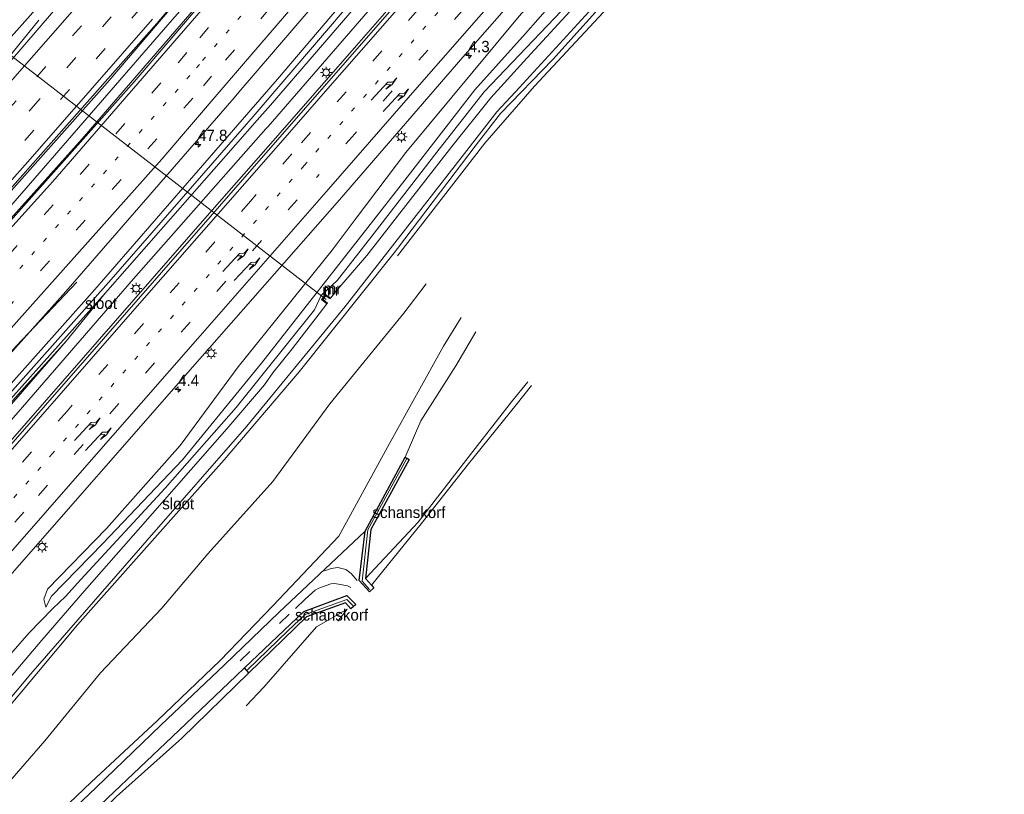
# Model space of a CAD drawing. Header units: millimetres. Extents: x 82463 to 85160, y 450000 to 452470.
# Tile 84 of 98: x 84553 to 84771, y 451592 to 451764. Entities that reach past the tile are written whole.
import ezdxf
from ezdxf.enums import TextEntityAlignment as Align

# ---------------------------------------------------------------- set-up
doc = ezdxf.new("R2010")
doc.units = ezdxf.units.MM
doc.linetypes.add('13strp', pattern=[4, 1, -3])
doc.linetypes.add('39strp', pattern=[12, 3, -9])
doc.layers.add('-b5-', color=10, linetype='Continuous')
for name, color, linetype, lineweight in [('af-b5-muur', 8, 'muur', 18), ('af-bs-haag', 93, 'haag', 18), ('af-bs-muur', 8, 'muur', 18), ('af-bs-rasterhekwerk', 8, 'hekwerk', 18), ('as-bs-kilometr', 13, 'Continuous', 18), ('bp-b5-struiken', 93, 'Continuous', 18), ('gr-bs-geleiderail', 213, 'geleiderail', 18), ('gw-bs-insteekwatergang', 93, 'Continuous', 18), ('gw-bs-kruinlijn', 93, 'Continuous', 18), ('gw-bs-teenlijn', 93, 'Continuous', 18), ('mk-bs-13streep 0.45', 8, '13strp', 18), ('mk-bs-39streep 0.15', 8, '39strp', 18), ('mk-bs-pijlre750', 8, 'Continuous', 18), ('mk-bs-streep 0.15', 8, 'Continuous', 18), ('og-b5-water', 153, 'Continuous', 18), ('og-bs-maaiveld', 253, 'Continuous', 18), ('og-bs-terreinafscheiding', 253, 'Continuous', 18), ('wb-bs-korf', 43, 'Continuous', 18), ('wh-bs-duiker', 8, 'duiker', 18), ('wh-bs-waterlijn', 133, 'Continuous', 18), ('wm-bs-lichtmast', 8, 'Continuous', 18), ('wm-bs-lijnverlich', 8, 'lijnverlich', 18)]:
    doc.layers.add(name, color=color, linetype=linetype, lineweight=lineweight)
doc.styles.add('rtw_iso', font='iso-rtw.shx')
doc.linetypes.add('duiker', pattern='A,0,-2,[15,RTW.shx,S=1,R=0,X=0,Y=0],-2', length=4)
doc.linetypes.add('geleiderail', pattern='A,2,-1,[175,RTW.shx,S=0.5,R=0,X=0,Y=0],-1', length=4)
doc.linetypes.add('haag', pattern='A,7,-1.5,[1,RTW.shx,S=0.75,R=45,X=0,Y=0],-1.5', length=10)
doc.linetypes.add('hekwerk', pattern='A,7,-1.5,[1,RTW.shx,S=0.75,R=0,X=0,Y=0],-1.5', length=10)
doc.linetypes.add('lijnverlich', pattern='A,0,-5,[22,RTW.shx,S=1,R=0,X=-0.625,Y=0],2.5,-0.5,[3,RTW.shx,S=0.5,R=0,X=0,Y=0],-0.5,2.5,[22,RTW.shx,S=1,R=180,X=0.625,Y=0],-5', length=16)
doc.linetypes.add('muur', pattern='A,8,-1,[6,RTW.shx,S=0.75,R=90,X=0,Y=0],-1', length=10)

# ---------------------------------------------------------------- blocks, each defined once
blk = doc.blocks.new('dtbattr-r')
at = {"style": 'rtw_iso'}
blk.add_attdef('TAG', text='', height=2.5, dxfattribs=at).set_placement((0, 0), align=Align.MIDDLE_CENTER)
blk = doc.blocks.new('dtbattr-l')
at = {"style": 'rtw_iso'}
blk.add_attdef('TAG', (0, 0), '', height=2.5, dxfattribs=at)
blk = doc.blocks.new('pijlr')
for p, q in [((0, 0, 0.1), (5.45, 0, 0.1)), ((5.45, -0.75, 0.1), (4.7, 0, 0.1)), ((6.2, -0.75, 0.1), (5.45, 0, 0.1)), ((4, -0.75, 0.1), (5.45, -0.75, 0.1)), ((5.7, -1.05, 0.1), (4, -0.75, 0.1)), ((7.5, -0.75, 0.1), (5.7, -1.05, 0.1)), ((7.5, -0.75, 0.1), (6.2, -0.75, 0.1))]:
    blk.add_line(p, q)
blk = doc.blocks.new('lantaarnpaal')
for p, q in [((-0.75, 0), (-1.25, 0)), ((-0.88, 0.88), (-0.53, 0.53)), ((0, 0.75), (0, 1.25)), ((0.53, 0.53), (0.88, 0.88)), ((0.75, 0), (1.25, 0)), ((-0.53, -0.53), (-0.88, -0.88)), ((0, -0.75), (0, -1.25)), ((0.53, -0.53), (0.88, -0.88))]:
    blk.add_line(p, q)
blk.add_circle((0, 0), 0.75)
blk = doc.blocks.new('hecto')
for p, q in [((0, 0.625), (-0.625, 0)), ((0, -0.625), (0, 0.625)), ((-0.625, 0), (0.625, 0)), ((0.625, 0), (0, -0.625))]:
    blk.add_line(p, q)
blk = doc.blocks.new('dtbattr')
at = {"style": 'rtw_iso'}
blk.add_attdef('TAG', (0.59, 0.87), '', height=2.5, dxfattribs=at)

msp = doc.modelspace()

# ---------------------------------------------------------------- linework, layer by layer
at = {"layer": '-b5-'}
for points in [[(84631.337, 451637.784, 9.495), (84630.389, 451636.906, 5.711), (84628.092, 451639.419, 5.767), (84629.457, 451650.362, 5.534), (84638.283, 451666.694, 4.789), (84639.195, 451666.192, 4.905), (84633.126, 451655.096, 6.69), (84630.706, 451650.675, 7.231), (84629.487, 451639.832, 9.504), (84630.815, 451638.362, 8.254)], [(84625.377, 451636.09, 5.849), (84627.324, 451634.068, 5.785), (84626.282, 451633.104, 8.223), (84625.055, 451634.482, 8.115), (84616.469, 451631.382, 6.696), (84603.673, 451618.921, 5.554), (84602.694, 451620.028, 5.588), (84615.861, 451632.527, 5.753)]]:
    msp.add_polyline3d(points, close=True, dxfattribs=at)
at = {"layer": 'af-b5-muur'}
msp.add_polyline3d([(84620.666, 451702.738, -1.457), (84621.765, 451701.924, -2.071), (84621.647, 451701.764, -2.087), (84620.696, 451702.466, -2.087), (84620.027, 451701.69, -2.087), (84621.071, 451700.848, -2.087), (84620.945, 451700.692, -2.058), (84619.741, 451701.664, -1.448)], close=True, dxfattribs=at)
at = {"layer": 'af-bs-haag'}
msp.add_polyline3d([(84666.286, 451682.59, 8.155), (84662.843, 451678.279, 8.121), (84652.307, 451665.256, 8.256), (84641.844, 451651.969, 8.351), (84630.815, 451638.362, 8.254)], dxfattribs=at)
at = {"layer": 'af-bs-muur'}
msp.add_polyline3d([(84621.706, 451701.844, -2.071), (84620.681, 451702.602, -1.457), (84619.884, 451701.677, -1.448), (84621.008, 451700.77, -2.058)], dxfattribs=at)
at = {"layer": 'af-bs-rasterhekwerk'}
msp.add_polyline3d([(84888.382, 451969.629, -1.47), (84882.143, 451964.679, -1.493), (84850.742, 451938.308, -1.489), (84836.451, 451926.193, -1.543), (84805.323, 451896.469, -1.466), (84784.198, 451875.976, -1.244), (84753.755, 451844.478, -1.334), (84731.966, 451820.281, -0.962), (84700.486, 451785.013, -1.221), (84666.95, 451748.894, -1.204), (84655.912, 451736.292, -1.023), (84636.575, 451711.311, -1.188)], dxfattribs=at)
at = {"layer": 'bp-b5-struiken'}
msp.add_polyline3d([(84468.467, 451591.253, -0.418), (84470.777, 451592.283, -0.436), (84493.742, 451616.087, -0.454), (84521.668, 451646.293, -0.599), (84528.27, 451653.769, -0.572), (84530.056, 451655.678, -0.581), (84563.25, 451692.398, -0.558), (84526.377, 451650.051, -0.536), (84492.773, 451613.31, -0.463), (84468.717, 451589.154, -0.4)], dxfattribs=at)
at = {"layer": 'gr-bs-geleiderail'}
for points in [[(84811.113, 452044.751, 1.109), (84798.179, 452027.962, 1.096), (84768.841, 451990.053, 1.106), (84735.911, 451948.064, 1.096), (84709.456, 451914.775, 1.087), (84683.54, 451882.507, 1.069), (84646.153, 451837, 1.01), (84619.956, 451805.554, 1.004), (84583.43, 451762.685, 0.897)], [(84814.159, 452041.789, 0.807), (84810.348, 452036.813, 1.047), (84771.325, 451986.453, 1.06), (84724.44, 451926.747, 0.992), (84672.604, 451862.368, 0.969), (84648.952, 451833.689, 1.015), (84618.124, 451796.723, 1.009), (84586.341, 451759.871, -0.961)], [(84609.571, 451737.415, -0.642), (84627.54, 451757.875, 1.045), (84652.788, 451786.895, 1.117), (84674.436, 451811.715, 1.192), (84706.144, 451848.063, 1.196)], [(84583.43, 451762.685, 0.897), (84572.326, 451749.653, 0.864), (84528.016, 451699.902, 0.973), (84480.854, 451648.701, 1.045), (84433.703, 451599.573, 1.248), (84412.163, 451577.657, 1.539), (84393.225, 451558.922, 1.752), (84375.068, 451541.407, 1.952), (84354.664, 451521.823, 2.23), (84333.361, 451502.023, 2.541), (84317.677, 451487.597, 2.782), (84314.87, 451485.13, 2.954)], [(84557.203, 451763.535, -0.319), (84544.775, 451748.298, 0.395), (84532.46, 451734.273, 0.48), (84513.853, 451713.377, 0.53), (84495.99, 451693.685, 0.53), (84491.336, 451688.821, 0.259), (84481.431, 451678.954, -0.26)], [(84586.341, 451759.871, -0.961), (84566.795, 451737.208, 1.072), (84508.079, 451671.719, 0.982), (84442.034, 451601.932, 1.095), (84414.842, 451574.57, 1.553), (84386.427, 451546.493, 1.734), (84350.615, 451512.411, 2.494), (84326.878, 451490.498, 2.754), (84317.763, 451482.237, 2.817)], [(84609.571, 451737.415, -0.642), (84593.91, 451719.583, 1.09), (84522.833, 451638.255, 1.357), (84498.187, 451610.131, 1.605), (84468.14, 451575.692, 1.867), (84441.066, 451544.539, 2.411), (84431.359, 451533.543, 2.522), (84420.921, 451521.606, 2.722), (84406.037, 451504.458, 2.824), (84373.609, 451467.246, 2.847), (84359.044, 451450.836, 2.805), (84354.384, 451445.616, 2.784)], [(84565.591, 451705.455, -0.512), (84552.221, 451691.399, 0.279), (84536.122, 451673.575, 0.339), (84516.349, 451651.905, 0.348), (84498.152, 451632.288, 0.423), (84476.285, 451609.094, 0.511), (84459.71, 451591.707, 0.539), (84442.962, 451574.551, 0.613), (84427.949, 451559.464, 1.052)]]:
    msp.add_polyline3d(points, dxfattribs=at)
at = {"layer": 'gw-bs-insteekwatergang'}
for points in [[(84677.423, 451825.187, -0.495), (84704.529, 451858.898, -0.622), (84726.484, 451885.056, -0.65), (84747.093, 451909.255, -0.541), (84765.709, 451931.02, -0.645), (84784.638, 451952.762, -0.577), (84801.677, 451972.872, -0.627), (84807.018, 451978.82, -0.681), (84806.829, 451980.653, -0.736), (84805.035, 451981.177, -0.736), (84795.069, 451969.67, -0.618), (84775.246, 451947.026, -0.654), (84747.035, 451914.235, -0.554), (84734.287, 451899.506, -0.506), (84727.922, 451892.152, -0.482), (84699.91, 451859.026, -0.464), (84675.68, 451828.841, -0.486), (84666.115, 451817.664, -0.391), (84641.248, 451787.205, -0.477), (84610.002, 451750.474, -0.491), (84603.649, 451743.139, -0.502)], [(84883.379, 451974.493, -1.267), (84864.864, 451959.409, -1.303), (84842.665, 451940.462, -1.307), (84819.378, 451919.761, -1.307), (84797.991, 451899.621, -1.334), (84776.237, 451878.131, -1.112), (84756.67, 451857.792, -1.325), (84735.051, 451834.376, -1.185), (84712.457, 451808.992, -1.135), (84695.429, 451789.864, -1.207), (84672.927, 451765.557, -1.218), (84655.77, 451747.633, -1.005), (84645.313, 451734.307, -1.028), (84631.381, 451716.332, -1.028)], [(84887.314, 451970.667, -1.338), (84870.13, 451956.991, -1.389), (84840.842, 451931.881, -1.407), (84813.689, 451907.164, -1.253), (84785.241, 451879.733, -1.253), (84764.258, 451858.135, -1.248), (84720.807, 451810.22, -1.062), (84699.174, 451786.182, -1.194), (84670.959, 451754.771, -1.181), (84659.382, 451742.867, -1.181), (84654.036, 451735.887, -1.181), (84636.574, 451712.933, -1.181), (84635.844, 451712.018, -1.181)], [(84607.453, 451739.462, 0.404), (84607.924, 451739.995, 0.404), (84638.28, 451775.04, 0.404), (84658.351, 451798.492, 0.372), (84671.17, 451812.585, 0.457)], [(84603.649, 451743.139, -0.502), (84569.598, 451703.825, -0.563), (84543.226, 451674.317, -0.491), (84527.725, 451657.201, -0.513), (84528.162, 451655.816, -0.549), (84530.056, 451655.678, -0.581), (84563.25, 451692.398, -0.558)], [(84607.453, 451739.462, 0.404), (84578.096, 451706.244, 0.417)], [(84631.381, 451716.332, -1.028), (84623.321, 451705.933, -1.028), (84619.669, 451702.506, -1.023), (84618.221, 451699.355, -1.078), (84600.858, 451677.747, -1.046), (84585.139, 451659.863, -0.974), (84566.465, 451639.589, -0.694), (84563.069, 451635.833, -0.635), (84560.303, 451633.223, -0.405), (84554.976, 451627.75, -0.405), (84537.924, 451608.226, -0.341), (84530.888, 451599.608, -0.147), (84530.697, 451596.747, -0.432), (84533.013, 451594.775, -0.766), (84535.699, 451594.866, -1.118), (84539.733, 451598.587, -1.236), (84565.752, 451629.554, -1.24), (84598.225, 451666.094, -1.254), (84614.789, 451685.64, -1.181), (84635.844, 451712.018, -1.181)]]:
    msp.add_polyline3d(points, dxfattribs=at)
at = {"layer": 'gw-bs-kruinlijn'}
for points in [[(84874.442, 451983.182, 1.744), (84859.658, 451970.105, 1.455), (84838.632, 451950.934, 1.169), (84817.922, 451931.489, 0.965), (84798.277, 451912.784, 0.779), (84778.7, 451893.314, 0.575), (84759.663, 451873.268, 0.366), (84742.282, 451854.143, 0.189), (84724.517, 451833.508, -0.019), (84711.403, 451818.424, -0.01), (84690.365, 451794.481, -0.164), (84663.5, 451764.392, -0.328), (84638.418, 451734.24, -0.242), (84627.662, 451719.926, -0.284)], [(84627.662, 451719.926, -0.284), (84622.146, 451712.585, -0.305), (84601.335, 451686.699, -0.409), (84588.452, 451669.285, -0.414), (84572.156, 451650.947, -0.409), (84559.082, 451637.464, -0.188), (84558.298, 451635.255, -0.143), (84558.755, 451633.515, -0.179)], [(84578.096, 451706.244, 0.417), (84553.528, 451677.827, 0.562), (84529.852, 451650.694, 0.702), (84504.92, 451622.753, 0.657), (84484.335, 451601.591, 0.792), (84464.02, 451580.461, 0.959), (84441.942, 451557.015, 0.932), (84425.21, 451539.837, 1.068), (84412.763, 451527.013, 1.018)], [(84554.152, 451580.799, 4.296), (84568.796, 451594.699, 4.543), (84583.375, 451608.316, 4.977), (84597.318, 451621.677, 5.378), (84608.964, 451633.792, 5.484), (84623.563, 451649.201, 5.399), (84634.802, 451669.719, 4.564), (84646.764, 451691.317, 3.491), (84650.66, 451697.695, 3.316)], [(84665.447, 451683.401, 8.146), (84661.834, 451678.977, 8.109), (84651.736, 451666.013, 8.187), (84641.148, 451652.35, 8.223), (84629.487, 451639.832, 9.504)], [(84625.457, 451633.02, 8.226), (84618.678, 451629.104, 7.329), (84606.962, 451615.763, 7.348), (84603.061, 451611.606, 7.243)], [(84625.457, 451633.02, 8.226), (84623.37, 451630.408, 8.269)]]:
    msp.add_polyline3d(points, dxfattribs=at)
at = {"layer": 'gw-bs-teenlijn'}
for points in [[(84880.965, 451976.84, -1.164), (84872.937, 451970.291, -1.126), (84854.062, 451954.601, -1.157), (84830.844, 451933.997, -1.094), (84813.353, 451917.747, -1.13), (84786.652, 451892.326, -1.307), (84770.986, 451877.862, -1.099), (84756.967, 451863.56, -1.017), (84733.215, 451836.778, -1.108), (84711.336, 451812.988, -0.899), (84693.238, 451791.936, -1.021), (84678.539, 451776.153, -1.051), (84664.918, 451760.532, -1.105), (84653.689, 451748.072, -1.028), (84638.238, 451728.083, -1.028), (84630.051, 451717.617, -1.005)], [(84558.755, 451633.515, -0.179), (84559.953, 451635.912, -0.5), (84571.378, 451647.609, -0.847), (84589.011, 451666.153, -0.929), (84606.477, 451687.516, -0.947), (84630.051, 451717.617, -1.005)], [(84545.332, 451588.856, 0.391), (84558.536, 451603.864, 0.335), (84570.84, 451618.936, 0.349), (84584.392, 451633.265, 0.451), (84594.593, 451645.315, 0.48), (84609.004, 451661.355, 0.573), (84621.594, 451678.504, 0.34), (84638, 451698.613, 0.324), (84642.954, 451705.145, 0.277)], [(84412.763, 451527.013, 1.018), (84414.75, 451531.524, 0.62), (84422.093, 451540.134, 0.304), (84432.561, 451550.891, 0.164), (84440.815, 451559.171, -0.034), (84455.416, 451574.764, -0.034), (84468.717, 451589.154, -0.4), (84492.773, 451613.31, -0.463), (84526.377, 451650.051, -0.536), (84563.25, 451692.398, -0.558)], [(84653.957, 451694.508, 3.591), (84649.517, 451686.936, 3.898), (84641.719, 451674.801, 4.381), (84638.283, 451666.694, 4.789)], [(84603.673, 451618.921, 5.554), (84588.809, 451604.447, 5.419), (84574.363, 451591.566, 4.967), (84559.043, 451576.577, 4.57), (84541.879, 451560.458, 4.111), (84524.822, 451544.152, 3.704), (84509.937, 451530.24, 3.345), (84493.786, 451514.912, 2.761), (84478.074, 451499.693, 2.377), (84462.046, 451483.962, 1.99), (84443.805, 451466.725, 1.691), (84433.879, 451457.405, 1.479), (84418.469, 451442.426, 1.334), (84413.922, 451437.892, 1.309), (84411.993, 451435.322, 1.266), (84411.197, 451432.831, 1.135), (84412.918, 451429.78, 0.937), (84421.992, 451420.029, 0.275), (84426.214, 451415.495, -0.034)]]:
    msp.add_polyline3d(points, dxfattribs=at)
at = {"layer": 'mk-bs-13streep 0.45'}
for points in [[(84820.536, 452035.59, 0.148), (84798.709, 452007.375, 0.162), (84772.237, 451973.313, 0.09), (84743.12, 451936.301, 0.094), (84718.653, 451905.61, 0.04), (84698.866, 451880.984, -0.01), (84673.891, 451850.437, 0.103), (84654.935, 451827.271, 0.035), (84633.063, 451800.939, 0.015), (84592.716, 451753.707, 0.075)], [(84615.896, 451731.301, 0.182), (84645.777, 451765.524, 0.196), (84680.075, 451804.733, 0.267), (84692.421, 451818.797, 0.298), (84710.627, 451839.731, 0.389), (84723.668, 451854.675, 0.471), (84736.728, 451869.406, 0.589), (84747.335, 451881.293, 0.725), (84758.772, 451893.739, 0.802)], [(84592.716, 451753.707, 0.075), (84590.636, 451751.272, 0.078), (84542.384, 451696.536, 0.051), (84496.688, 451646.697, 0.051), (84448.745, 451596.279, 0.16), (84421.653, 451568.898, 0.463), (84408.607, 451555.974, 0.611), (84390.637, 451538.286, 0.801), (84364.853, 451513.619, 1.233), (84338.396, 451488.856, 1.687)], [(84615.896, 451731.301, 0.182), (84560.229, 451667.523, 0.3), (84518.716, 451620.094, 0.589), (84481.228, 451577.195, 0.937), (84449.875, 451541.428, 1.358), (84432.784, 451521.745, 1.404), (84416.073, 451502.632, 1.534), (84384.577, 451466.778, 1.854), (84360.586, 451439.414, 2.059)]]:
    msp.add_polyline3d(points, dxfattribs=at)
at = {"layer": 'mk-bs-39streep 0.15'}
for points in [[(84817.837, 452038.214, 0.237), (84811.246, 452029.621, 0.239), (84775.097, 451982.961, 0.117), (84723.834, 451918.013, 0.049), (84671.339, 451853.099, 0.031), (84652.073, 451829.748, 0.076), (84626.01, 451798.33, 0.074), (84589.974, 451756.359, 0.117)], [(84824.074, 452032.15, -0.051), (84803.435, 452005.933, -0.051), (84753.376, 451942.637, -0.037), (84707.092, 451885.113, -0.083), (84677.059, 451848.308, -0.055), (84657.438, 451824.409, -0.042), (84639.414, 451802.614, -0.129), (84595.43, 451751.084, -0.055)], [(84858.216, 451998.956, 2.23), (84851.414, 451992.522, 2.099), (84834.363, 451976.107, 1.799), (84819.341, 451961.45, 1.586), (84802.479, 451944.722, 1.346), (84783.818, 451925.718, 1.196), (84759.391, 451899.866, 0.87), (84737.224, 451875.538, 0.72), (84705.272, 451839.31, 0.43), (84677.192, 451806.957, 0.384), (84648.916, 451774.756, 0.273), (84613.19, 451733.917, 0.248)], [(84867.222, 451990.201, 1.855), (84864.98, 451988.253, 1.804), (84847.207, 451972.617, 1.641), (84820.792, 451948.301, 1.237), (84803.487, 451932.054, 1.119), (84778.065, 451906.983, 0.861), (84755.174, 451883.049, 0.502), (84729.579, 451855.059, 0.335), (84704.784, 451827.197, 0.176), (84682.65, 451802.042, 0.185), (84659.093, 451774.962, 0.051), (84627.142, 451738.377, 0.06), (84618.637, 451728.651, -0.736)], [(84574.481, 451771.334, 0.054), (84552.139, 451745.67, -0.195), (84528.527, 451719.006, -0.214), (84498.424, 451685.826, -0.13), (84473.982, 451659.485, -0.121), (84447.438, 451631.528, -0.01), (84422.539, 451605.855, 0.158), (84399.592, 451582.747, 0.297), (84380.484, 451563.876, 0.478), (84356.794, 451540.944, 0.776), (84337.336, 451522.532, 1.087), (84313.32, 451500.3, 1.422), (84306.159, 451493.841, 1.566)], [(84308.702, 451491.298, 1.654), (84324.629, 451505.768, 1.38), (84348.527, 451528.119, 1.06), (84374.357, 451552.82, 0.674), (84393.614, 451571.683, 0.474), (84416.927, 451594.98, 0.265), (84441.682, 451620.363, 0.093), (84466.472, 451646.222, 0.014), (84484.867, 451665.83, -0.01), (84507.125, 451689.929, -0.107), (84531.131, 451716.501, -0.089), (84555.499, 451743.892, -0.07), (84577.118, 451768.786, 0.109)], [(84579.735, 451766.256, 0.207), (84550.789, 451733.136, -0.005), (84517.694, 451696.277, -0.056), (84477.323, 451652.46, 0.004), (84436.131, 451609.371, 0.186), (84393.956, 451566.981, 0.539), (84359.702, 451533.695, 0.962), (84342.336, 451517.346, 1.176), (84315.993, 451493.02, 1.543), (84311.273, 451488.727, 1.641)], [(84589.974, 451756.359, 0.117), (84584.173, 451749.603, 0.124), (84543.469, 451703.492, 0.173), (84503.931, 451659.989, 0.187), (84463.599, 451617.178, 0.16), (84423.019, 451575.569, 0.49), (84406.735, 451559.415, 0.528), (84383.896, 451537.017, 0.829), (84358.896, 451513.154, 1.093), (84333.319, 451489.467, 1.553), (84321.417, 451478.583, 1.624)], [(84326.791, 451473.209, 1.675), (84354.715, 451498.769, 1.112), (84380.004, 451522.724, 0.787), (84404.952, 451546.929, 0.467), (84427.636, 451569.547, 0.435), (84444.093, 451586.083, 0.128), (84492.433, 451636.542, -0.034), (84541.683, 451689.958, -0.102), (84593.608, 451748.95, -0.052), (84595.43, 451751.084, -0.055)], [(84613.19, 451733.917, 0.248), (84604.016, 451723.43, 0.241), (84563.424, 451676.926, 0.39), (84469.871, 451569.93, 1.049), (84446.376, 451543.157, 1.492), (84424.925, 451518.571, 1.608), (84409.428, 451500.764, 1.766), (84391.726, 451480.51, 1.942), (84370.268, 451456.095, 2.007), (84357.995, 451442.005, 2.076)], [(84480.759, 451571.023, 0.716), (84557.089, 451658.247, 0.205), (84618.637, 451728.651, -0.736)], [(84626.24, 451637.864, 5.858), (84625.538, 451638.218, 5.828), (84622.709, 451638.765, 5.806), (84621.839, 451638.698, 5.783), (84619.13, 451637.732, 5.782), (84618.351, 451637.232, 5.755), (84616.151, 451635.291, 5.768), (84612.613, 451631.936, 5.716), (84601.274, 451621.173, 5.599)]]:
    msp.add_polyline3d(points, dxfattribs=at)
at = {"layer": 'mk-bs-streep 0.15'}
for points in [[(84815.212, 452040.766, 0.259), (84812.345, 452037.025, 0.267), (84772.731, 451985.878, 0.248), (84714.919, 451912.634, 0.167), (84664.456, 451850.511, 0.253), (84649.365, 451832.15, 0.14), (84617.374, 451793.756, 0.205), (84587.28, 451758.962, -1.209)], [(84826.592, 452029.702, -0.113), (84793.312, 451987.126, -0.164), (84759.515, 451944.462, -0.173), (84719.757, 451894.908, -0.173), (84682.456, 451849.011, -0.169), (84660.165, 451821.956, -0.214), (84634.133, 451790.785, -0.247), (84597.98, 451748.619, -0.201)], [(84855.666, 452001.436, 2.277), (84835.908, 451982.646, 1.908), (84821.321, 451968.464, 1.672), (84795.577, 451942.871, 1.346), (84774.25, 451920.904, 1.101), (84750.528, 451895.517, 0.824), (84731.484, 451874.435, 0.779), (84703.657, 451842.882, 0.53), (84674.534, 451809.615, 0.384), (84660.817, 451793.708, 0.268), (84640.15, 451770.101, 0.286), (84621.151, 451748.347, 0.286), (84610.655, 451736.367, 0.286)], [(84869.789, 451987.705, 1.927), (84853.632, 451973.576, 1.55), (84830.652, 451952.662, 1.282), (84806.681, 451930.063, 1.069), (84782.728, 451906.615, 0.793), (84755.507, 451878.213, 0.475), (84726.601, 451846.436, 0.208), (84685.037, 451799.243, 0.076), (84662.981, 451773.886, -0.066), (84641.987, 451749.799, -0.075), (84621.282, 451726.094, -0.075)], [(84571.873, 451773.856, -0.032), (84531.87, 451728.246, -0.358), (84508.147, 451701.945, -0.363), (84474.9, 451665.793, -0.261), (84451.261, 451640.793, -0.182), (84423.913, 451612.452, 0.023), (84397.525, 451585.813, 0.204), (84376.683, 451565.213, 0.427), (84351.137, 451540.599, 0.725)], [(84313.848, 451486.152, 1.81), (84331.591, 451502.307, 1.487), (84353.074, 451522.41, 1.241), (84372.437, 451540.876, 0.925), (84392.141, 451560.061, 0.716), (84409.117, 451576.874, 0.544), (84435.23, 451603.242, 0.334), (84465.287, 451634.366, 0.274), (84494.735, 451665.751, 0.153), (84526.089, 451700.048, 0.065), (84554.748, 451732.113, 0.051), (84582.358, 451763.72, 0.201)], [(84587.28, 451758.962, -1.209), (84560.283, 451727.749, 0.205), (84501.021, 451662.127, 0.191), (84448.384, 451606.552, 0.268), (84416.764, 451574.472, 0.477), (84408.268, 451565.985, 0.5), (84391.032, 451548.998, 0.82), (84374.686, 451533.208, 1.084), (84357.549, 451516.831, 1.353), (84342.072, 451502.421, 1.511), (84318.891, 451481.109, 1.834)], [(84597.98, 451748.619, -0.201), (84584.372, 451732.747, -0.183), (84530.876, 451672.779, -0.188), (84470.724, 451608.343, -0.179), (84426.995, 451563.732, 0.268), (84411.157, 451548.056, 0.546), (84394.929, 451532.306, 0.708), (84374.745, 451512.797, 1.019), (84356.293, 451495.394, 1.27), (84329.327, 451470.673, 1.583)], [(84610.655, 451736.367, 0.286), (84582.064, 451703.74, 0.34), (84562.113, 451680.889, 0.485), (84535.35, 451650.311, 0.58), (84498.256, 451607.717, 0.855), (84443.585, 451545.312, 1.418), (84408.267, 451504.785, 1.743), (84374.15, 451465.865, 1.97), (84355.427, 451444.573, 2.04)], [(84621.282, 451726.094, -0.075), (84592.359, 451692.978, -0.052), (84567.263, 451664.383, 0.078), (84532.381, 451624.458, 0.191), (84508.122, 451596.895, 0.449), (84496.355, 451583.795, 0.48), (84474.212, 451560.124, 0.643), (84451.915, 451536.632, 1.214), (84440.279, 451524.305, 1.311), (84423.873, 451505.97, 1.59), (84406.286, 451485.772, 1.692), (84390.947, 451468.247, 1.822), (84373.524, 451448.41, 2.017), (84363.306, 451436.694, 2.076)], [(84627.633, 451639.408, 5.875), (84626.297, 451640.925, 5.796), (84625.176, 451641.854, 5.773), (84623.403, 451642.286, 5.756), (84621.862, 451642.094, 5.734), (84620.449, 451641.522, 5.712)]]:
    msp.add_polyline3d(points, dxfattribs=at)
at = {"layer": 'og-bs-maaiveld'}
for points in [[(84621.765, 451701.924, -2.071), (84620.666, 451702.738, -1.457), (84619.741, 451701.664, -1.448), (84620.945, 451700.692, -2.058)], [(84638.283, 451666.694, 4.789), (84629.457, 451650.362, 5.534)], [(84638.283, 451666.694, 4.789), (84639.195, 451666.192, 4.905), (84633.126, 451655.096, 6.69), (84630.706, 451650.675, 7.231), (84629.487, 451639.832, 9.504), (84630.815, 451638.362, 8.254), (84631.337, 451637.784, 9.495)], [(84625.055, 451634.482, 8.115), (84616.469, 451631.382, 6.696), (84603.673, 451618.921, 5.554)], [(84626.282, 451633.104, 8.223), (84625.055, 451634.482, 8.115)], [(84602.694, 451620.028, 5.588), (84603.673, 451618.921, 5.554)]]:
    msp.add_polyline3d(points, dxfattribs=at)
at = {"layer": 'og-bs-terreinafscheiding'}
for points in [[(84811.013, 452044.848, 0.358), (84778.461, 452002.74, 0.325), (84740.226, 451953.603, 0.325), (84707.194, 451912.235, 0.371), (84677.183, 451874.962, 0.153), (84645.371, 451836.211, 0.153), (84624.425, 451811.097, 0.25), (84583.693, 451763.252, 0.142), (84583.301, 451762.809, 0.142)], [(84814.313, 452041.64, 0.356), (84791.428, 452012.041, 0.33), (84739.565, 451945.609, 0.321), (84683.069, 451874.886, 0.253), (84648.659, 451833.022, 0.253), (84622.309, 451801.517, 0.196), (84586.595, 451759.625, 0.152)], [(84829.125, 452027.24, -0.192), (84823.693, 452020.339, -0.192), (84798.026, 451987.567, -0.182), (84793.857, 451982.641, -0.142), (84770.445, 451953.133, -0.137), (84736.103, 451909.721, -0.173), (84691.438, 451854.414, -0.25), (84662.566, 451819.869, -0.26), (84637.105, 451789.106, -0.328), (84601.485, 451747.558, -0.305), (84600.386, 451746.293, -0.307)], [(84854.755, 452002.321, 2.249), (84838.881, 451987.183, 1.931), (84819.732, 451968.646, 1.672), (84800.534, 451949.452, 1.486), (84783.901, 451932.568, 1.287), (84767.858, 451916.072, 1.106), (84754.113, 451901.291, 1.019), (84738.037, 451883.421, 0.865), (84722.931, 451866.811, 0.734), (84712.221, 451854.464, 0.638), (84673.897, 451810.203, 0.457), (84646.801, 451779.125, 0.255), (84610.003, 451736.997, 0.329)], [(84623.71, 451723.747, -0.111), (84651.047, 451755.343, -0.174), (84659.149, 451764.519, -0.201), (84676.278, 451784.459, -0.192), (84677.443, 451785.901, 0.063), (84690.045, 451800.424, 0.072), (84708.75, 451821.684, 0.133), (84725.367, 451840.239, 0.273), (84742.787, 451859.544, 0.367), (84763.452, 451882.183, 0.549), (84782.184, 451901.471, 0.741), (84799.061, 451918.348, 0.867), (84818.087, 451936.536, 1.016), (84836.935, 451954.024, 1.278), (84855.367, 451970.914, 1.544), (84872.163, 451985.397, 1.77)], [(84567.278, 451778.148, -0.306), (84514.377, 451718.703, -0.512), (84507.066, 451712.671, -0.484), (84499.591, 451704.66, -0.595), (84494.741, 451696.678, -0.53), (84465.008, 451665.137, -0.381), (84434.788, 451633.215, -0.312), (84395.198, 451592.818, -0.024), (84370.968, 451568.621, 0.204), (84366.649, 451565.261, 0.404), (84343.833, 451544.889, 0.832), (84320.679, 451525.729, 1.222), (84309.963, 451544.192, 2.105), (84306.02, 451551.661, 2.254), (84321.41, 451560.96, 2.287), (84343.282, 451575.248, 1.84), (84358.469, 451587.653, 1.826), (84374.253, 451600.221, 1.622), (84395.621, 451619.176, 1.408), (84415.288, 451637.869, 1.283), (84441.52, 451664.036, 1.292), (84464.361, 451687.708, 1.241)], [(84569.487, 451776.162, -0.324), (84547.678, 451750.783, -0.332), (84490.318, 451686.85, -0.247), (84458.399, 451652.67, -0.224), (84423.945, 451616.864, -0.143), (84400.016, 451592.76, 0.208), (84382.873, 451575.878, 0.365)], [(84583.301, 451762.809, 0.142), (84517.035, 451687.954, 0.16), (84450.154, 451616.326, 0.309), (84413.616, 451579.346, 0.449), (84390.64, 451556.502, 0.671), (84369.202, 451535.885, 1.135), (84347.138, 451514.97, 1.534), (84326.718, 451495.986, 1.645), (84314.841, 451485.159, 1.973)], [(84586.595, 451759.625, 0.152), (84578.25, 451749.837, 0.142), (84518.051, 451682.204, 0.137), (84460.504, 451620.835, 0.133), (84416.981, 451575.941, 0.277), (84398.003, 451556.957, 0.217), (84378.832, 451538.212, 0.347), (84359.275, 451519.579, 0.486), (84342.604, 451504.12, 1.042), (84324.345, 451487.527, 1.548), (84318.003, 451481.997, 1.837)], [(84600.386, 451746.293, -0.307), (84563.141, 451703.415, -0.387), (84525.305, 451661.144, -0.351)], [(84610.003, 451736.997, 0.329), (84532.879, 451648.866, 0.467), (84483.043, 451592.14, 0.738), (84442.982, 451545.785, 1.441), (84434.439, 451535.966, 1.645), (84418.509, 451517.588, 1.771), (84403.484, 451500.601, 1.975), (84386.59, 451481.443, 2.017), (84367.218, 451459.119, 2.007), (84354.774, 451445.226, 2.062)], [(84623.71, 451723.747, -0.111), (84590.197, 451685.459, -0.107), (84550.203, 451639.813, 0.037), (84549.541, 451639.058, 0.043), (84535.31, 451622.805, 0.182), (84515.838, 451600.957, 0.345), (84487.999, 451569.78, 0.611)], [(84563.25, 451692.398, -0.558), (84571.942, 451703.155, -1.123)], [(84629.457, 451650.362, 5.534), (84610.403, 451632.4, 5.688), (84598.288, 451620.685, 5.534), (84584.183, 451607.337, 5.132), (84569.896, 451593.577, 4.813), (84555.17, 451579.602, 4.422)], [(84630.389, 451636.906, 5.711), (84628.092, 451639.419, 5.767), (84629.457, 451650.362, 5.534)], [(84602.694, 451620.028, 5.588), (84615.861, 451632.527, 5.753), (84625.377, 451636.09, 5.849), (84627.324, 451634.068, 5.785)], [(84425.533, 451414.235, 0.036), (84424.784, 451415.062, 0.092), (84410.376, 451430.85, 1.004), (84410.134, 451431.497, 1.031), (84410.532, 451434, 1.127), (84411.488, 451436.994, 1.191), (84412.964, 451439.062, 1.21), (84415.377, 451441.356, 1.276), (84431.257, 451456.351, 1.399), (84464.925, 451488.644, 1.959), (84477.169, 451500.236, 2.219), (84489.661, 451512.194, 2.587), (84500.839, 451522.917, 2.959), (84514.51, 451535.885, 3.363), (84530.151, 451550.827, 3.761), (84543.473, 451563.53, 4.126), (84557.71, 451577.173, 4.497), (84572.398, 451591.167, 4.928), (84586.707, 451604.797, 5.267), (84600.88, 451618.306, 5.565), (84602.694, 451620.028, 5.588)]]:
    msp.add_polyline3d(points, dxfattribs=at)
at = {"layer": 'wb-bs-korf'}
for points in [[(84630.404, 451637.432, 9.511), (84628.752, 451639.242, 9.518), (84630.019, 451650.639, 7.238), (84632.579, 451655.333, 6.701), (84638.666, 451666.395, 5.482)], [(84626.686, 451633.845, 9.531), (84625.35, 451635.184, 9.533), (84616.139, 451631.841, 7.216), (84612.274, 451628.27, 6.807), (84603.407, 451619.623, 5.789)]]:
    msp.add_polyline3d(points, dxfattribs=at)
at = {"layer": 'wh-bs-duiker'}
msp.add_polyline3d([(84492.034, 451801.367, -1.972), (84620.771, 451701.648, -1.972)], dxfattribs=at)
at = {"layer": 'wh-bs-waterlijn'}
for points in [[(84604.64, 451742.181, -1.068), (84626.574, 451767.822, -1.145), (84651.114, 451796.779, -1.118), (84667.465, 451816.139, -1.089), (84686.834, 451839.86, -1.089), (84714.428, 451873.518, -1.089), (84739.937, 451903.711, -1.089), (84763.979, 451931.849, -1.089), (84783.823, 451955.109, -1.089), (84805.026, 451979.958, -1.089), (84805.879, 451979.978, -1.089), (84805.904, 451978.91, -1.089), (84791.61, 451962.329, -1.089), (84774.099, 451942.264, -1.089), (84758.037, 451923.49, -1.089), (84741.045, 451903.538, -1.089), (84720.113, 451879.268, -1.089), (84699.526, 451854.068, -1.089), (84677.63, 451827.305, -1.089), (84668.175, 451815.587, -1.089), (84639.889, 451781.26, -1.127), (84608.466, 451744.715, -1.123), (84605.505, 451741.345, -1.123)], [(84884.364, 451973.535, -1.919), (84871.848, 451963.64, -1.919), (84854.785, 451949.386, -1.919), (84837.625, 451934.573, -1.919), (84823.513, 451921.877, -1.915), (84807.63, 451906.946, -1.915), (84793.31, 451893.379, -1.938), (84777.466, 451877.583, -1.942), (84758.671, 451858.1, -1.942), (84738.447, 451836.245, -1.942), (84716.014, 451810.888, -1.942), (84696.4, 451788.82, -1.942), (84679.856, 451771.076, -2.035), (84665.296, 451755.165, -2.035), (84657.254, 451746.352, -2.035), (84648.647, 451735.532, -2.071), (84632.654, 451715.101, -2.071)], [(84886.628, 451971.334, -1.951), (84868.834, 451957.095, -1.951), (84845.552, 451937.311, -1.951), (84829.048, 451922.648, -1.951), (84807.194, 451902.383, -1.951), (84788.745, 451884.804, -1.951), (84772.478, 451868.241, -1.951), (84756.018, 451850.984, -1.951), (84742.053, 451835.74, -1.951), (84723.169, 451814.595, -1.951), (84706.547, 451795.634, -1.951), (84698.371, 451786.755, -1.951), (84680.567, 451767.147, -1.949), (84662.696, 451747.667, -1.949), (84658.567, 451743.195, -2.04), (84650.38, 451732.686, -2.003), (84634.961, 451712.871, -2.003)], [(84605.505, 451741.345, -1.123), (84571.942, 451703.155, -1.123), (84539.2, 451666.504, -1.218), (84530.009, 451656.561, -1.172), (84529.408, 451656.675, -1.172), (84529.301, 451657.391, -1.172), (84541.845, 451670.874, -1.209), (84573.205, 451706.081, -1.204), (84602.222, 451739.355, -1.06), (84604.64, 451742.181, -1.068)], [(84632.654, 451715.101, -2.071), (84629.76, 451711.404, -2.071), (84622.859, 451703.339, -2.071), (84621.765, 451701.924, -2.071), (84621.647, 451701.764, -2.087), (84620.696, 451702.466, -2.087), (84620.027, 451701.69, -2.087), (84621.071, 451700.848, -2.087), (84620.945, 451700.692, -2.058), (84619.208, 451698.487, -1.967), (84613.235, 451690.723, -1.967), (84608.969, 451685.392, -2.062), (84607.115, 451682.747, -2.125), (84598.817, 451672.998, -2.134), (84579.689, 451651.215, -2.148), (84567.254, 451637.119, -2.148), (84557.805, 451626.214, -2.148), (84541.41, 451606.872, -2.148)], [(84536.813, 451596.591, -2.148), (84555.414, 451618.74, -2.152), (84581.155, 451648.315, -2.13), (84603.199, 451673.586, -2.003), (84625.002, 451700.074, -2.003), (84634.961, 451712.871, -2.003)]]:
    msp.add_polyline3d(points, dxfattribs=at)
at = {"layer": 'wm-bs-lijnverlich'}
for points in [[(84584.805, 451761.355, -1.079), (84609.277, 451789.519, 0.241), (84666.408, 451857.839, 0.316), (84647.326, 451834.759, 0.312)], [(84584.805, 451761.355, -1.079), (84550.963, 451722.406, 0.241), (84488.306, 451653.303, 0.381), (84426.901, 451589.505, 0.458), (84362.677, 451526.43, 1.182), (84316.159, 451483.841, 2.024)]]:
    msp.add_polyline3d(points, dxfattribs=at)

# ---------------------------------------------------------------- block references
at = {"layer": 'af-b5-muur'}
ref = msp.add_blockref('dtbattr-r', (84619.914062, 451701.71875, -1.871), dxfattribs=at)
ref.add_attrib('TAG', 'mr', dxfattribs={"layer": '0', "height": 2.5, "style": 'rtw_iso'}).set_placement((84619.914062, 451701.71875, -1.871), align=Align.BOTTOM_LEFT)
at = {"layer": 'af-bs-muur'}
ref = msp.add_blockref('dtbattr-l', (84620.220725, 451702.067803, -1.451802), dxfattribs=at)
ref.add_attrib('TAG', 'mr', dxfattribs={"layer": '0', "height": 2.5, "style": 'rtw_iso'}).set_placement((84620.220725, 451702.067803, -1.451802), align=Align.BOTTOM_LEFT)
at = {"layer": 'as-bs-kilometr'}
ref = msp.add_blockref('dtbattr', (84652.34, 451755.68, -0.18), dxfattribs=at)
ref.add_attrib('TAG', '4.3', dxfattribs={"layer": '0', "height": 2.5, "style": 'rtw_iso'}).set_placement((84652.34, 451755.68, -0.18), align=Align.BOTTOM_LEFT)
for p in [(84652.34, 451755.68, -0.18), (84592.423, 451736.015, -0.431), (84588.001, 451681.709, 0.003)]:
    msp.add_blockref('hecto', p, dxfattribs=at)
ref = msp.add_blockref('dtbattr', (84592.423, 451736.015, -0.431), dxfattribs=at)
ref.add_attrib('TAG', '47.8', dxfattribs={"layer": '0', "height": 2.5, "style": 'rtw_iso'}).set_placement((84592.423, 451736.015, -0.431), align=Align.BOTTOM_LEFT)
ref = msp.add_blockref('dtbattr', (84588.001, 451681.709, 0.003), dxfattribs=at)
ref.add_attrib('TAG', '4.4', dxfattribs={"layer": '0', "height": 2.5, "style": 'rtw_iso'}).set_placement((84588.001, 451681.709, 0.003), align=Align.BOTTOM_LEFT)
at = {"layer": 'mk-bs-pijlre750'}
for p, rotation in [((84630.767, 451745.775, 0.189), 47.3), ((84633.411, 451743.275, 0.044), 47.3), ((84597.888, 451707.857, 0.06), 47.2), ((84600.457, 451705.875, 0.006), 47.2), ((84565.069, 451670.422, 0.291), 47.1), ((84567.524, 451668.232, 0.191), 47.1)]:
    msp.add_blockref('pijlr', p, dxfattribs=dict(at, rotation=rotation))
at = {"layer": 'og-b5-water'}
ref = msp.add_blockref('dtbattr-r', (84567.40625, 451698.8125, -1.158091), dxfattribs=at)
ref.add_attrib('TAG', 'sloot', dxfattribs={"layer": '0', "height": 2.5, "style": 'rtw_iso'}).set_placement((84567.40625, 451698.8125, -1.158091), align=Align.BOTTOM_LEFT)
ref = msp.add_blockref('dtbattr-r', (84584.492188, 451654.40625, -2.086536), dxfattribs=at)
ref.add_attrib('TAG', 'sloot', dxfattribs={"layer": '0', "height": 2.5, "style": 'rtw_iso'}).set_placement((84584.492188, 451654.40625, -2.086536), align=Align.BOTTOM_LEFT)
at = {"layer": 'wb-bs-korf'}
ref = msp.add_blockref('dtbattr-l', (84631.028151, 451652.489373, 7.026315), dxfattribs=at)
ref.add_attrib('TAG', 'schanskorf', dxfattribs={"layer": '0', "height": 2.5, "style": 'rtw_iso'}).set_placement((84631.028151, 451652.489373, 7.026315), align=Align.BOTTOM_LEFT)
ref = msp.add_blockref('dtbattr-l', (84613.897179, 451629.769708, 6.978767), dxfattribs=at)
ref.add_attrib('TAG', 'schanskorf', dxfattribs={"layer": '0', "height": 2.5, "style": 'rtw_iso'}).set_placement((84613.897179, 451629.769708, 6.978767), align=Align.BOTTOM_LEFT)
at = {"layer": 'wm-bs-lichtmast'}
for p in [(84620.783, 451751.946, 0.336), (84637.438, 451737.664, -0.201), (84578.702, 451704.072, 0.404), (84595.327, 451689.724, -0.025), (84557.882, 451646.871, -0.043)]:
    msp.add_blockref('lantaarnpaal', p, dxfattribs=at)

doc.saveas('drawing.dxf')
